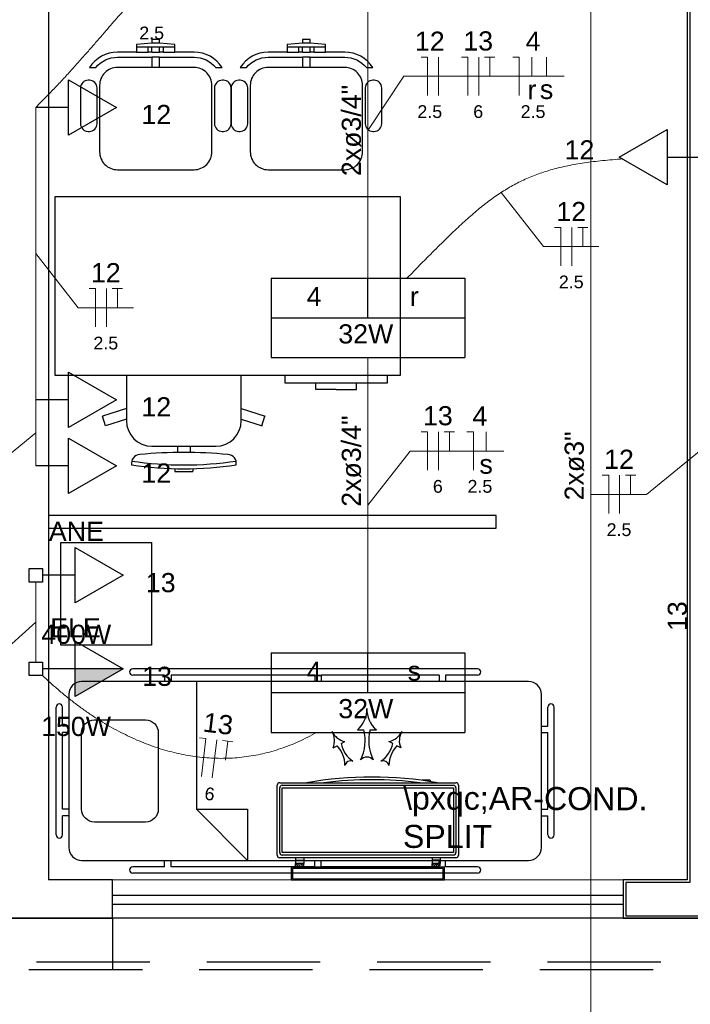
# Model space of a CAD drawing. Header units: feet. Extents: x -18 to 1038, y -110 to 48.
# Tile 59 of 199: x 17.08 to 19.71, y -7.97 to -4.11. Entities that reach past the tile are written whole.
import ezdxf

# ---------------------------------------------------------------- set-up
doc = ezdxf.new("R2010")
doc.units = ezdxf.units.FT
doc.header["$MEASUREMENT"] = 0
doc.linetypes.add('HIDDEN', pattern=[0.9525, 0.635, -0.3175])
for name, color, linetype, lineweight in [('02', 2, 'Continuous', 20), ('EL-Condutos', 4, 'Continuous', 5), ('EL-Fios (Fase 1)', 7, 'Continuous', 5), ('EL-Fios (Fase 3)', 7, 'Continuous', 5), ('EL-Fios (Neutro)', 7, 'Continuous', 5), ('EL-Fios (Retorno)', 7, 'Continuous', 5), ('EL-Fios (Terra)', 7, 'Continuous', 5), ('EL-Textos conduto', 7, 'Continuous', 5), ('EL-Textos fios', 7, 'Continuous', 5), ('Textos', 7, 'Continuous', 5)]:
    doc.layers.add(name, color=color, linetype=linetype, lineweight=lineweight)
for name, color, linetype in [('100_IMPIANTI', 251, 'Continuous'), ('Arq-parede-alta', 5, 'Continuous'), ('JANELA', 3, 'Continuous'), ('MOBILARIO', 8, 'Continuous'), ('P-SIMBOL', 5, 'Continuous'), ('parede', 5, 'Continuous'), ('porta', 3, 'Continuous'), ('PROJEÇÃO', 6, 'HIDDEN')]:
    doc.layers.add(name, color=color, linetype=linetype)
doc.styles.add('Arial', font='arial.ttf')

msp = doc.modelspace()

# ---------------------------------------------------------------- hatches: boundary and pattern name
at = {"layer": 'P-SIMBOL', "linetype": 'Continuous'}
msp.add_hatch(color=256, dxfattribs=at).paths.add_polyline_path([(17.2974, -6.6533), (17.4849, -6.6533), (17.2974, -6.7616)])

# ---------------------------------------------------------------- linework, layer by layer
at = {"layer": '02', "color": 251}
for p, q in [((17.4428, -7.4795), (19.4428, -7.4795)), ((19.4428, -7.6295), (17.4428, -7.6295))]:
    msp.add_line(p, q, dxfattribs=at)
at = {"layer": '100_IMPIANTI'}
for p, q in [((18.4017, -6.8917), (18.4267, -6.8917)), ((18.4517, -6.8917), (18.4767, -6.8917)), ((18.3068, -6.9623), (18.3223, -6.9541)), ((18.3377, -6.9459), (18.3532, -6.9377)), ((18.5406, -6.9459), (18.5251, -6.9377)), ((18.5715, -6.9623), (18.5561, -6.9541)), ((18.6549, -7.089), (18.6549, -7.0898)), ((18.6874, -7.089), (18.6549, -7.089)), ((18.6874, -7.089), (18.6874, -7.0944)), ((18.0878, -7.3825), (18.0878, -7.109)), ((18.0978, -7.099), (18.7878, -7.099)), ((18.0978, -7.3725), (18.0978, -7.119)), ((18.1078, -7.109), (18.7778, -7.109)), ((18.1078, -7.3725), (18.1078, -7.119)), ((18.1078, -7.119), (18.7778, -7.119)), ((18.7778, -7.119), (18.7778, -7.3725)), ((18.7878, -7.119), (18.7878, -7.3725)), ((18.7978, -7.109), (18.7978, -7.3825)), ((18.7878, -7.3925), (18.0978, -7.3925)), ((18.7778, -7.3725), (18.1078, -7.3725)), ((18.7778, -7.3825), (18.1078, -7.3825)), ((18.1591, -7.3925), (18.1591, -7.4025)), ((18.1916, -7.3925), (18.1916, -7.4025)), ((18.694, -7.3925), (18.694, -7.4025)), ((18.7265, -7.3925), (18.7265, -7.4025)), ((18.7428, -7.4295), (18.1428, -7.4295)), ((18.1428, -7.4295), (18.1428, -7.4795)), ((18.7378, -7.4345), (18.1478, -7.4345)), ((18.1478, -7.4345), (18.1478, -7.4745)), ((18.1591, -7.4025), (18.1916, -7.4025)), ((18.1591, -7.4025), (18.1591, -7.4145)), ((18.1591, -7.4245), (18.1591, -7.4145)), ((18.1916, -7.4145), (18.1591, -7.4145)), ((18.1591, -7.4228), (18.1608, -7.4245)), ((18.1596, -7.4145), (18.1696, -7.4245)), ((18.1684, -7.4145), (18.1784, -7.4245)), ((18.1773, -7.4145), (18.1873, -7.4245)), ((18.1861, -7.4145), (18.1916, -7.42)), ((18.1916, -7.4025), (18.1916, -7.4145)), ((18.1916, -7.4245), (18.1916, -7.4145)), ((18.7265, -7.4025), (18.694, -7.4025)), ((18.694, -7.4025), (18.694, -7.4145)), ((18.694, -7.4245), (18.694, -7.4145)), ((18.7265, -7.4145), (18.694, -7.4145)), ((18.694, -7.4228), (18.6956, -7.4245)), ((18.6945, -7.4145), (18.7045, -7.4245)), ((18.7033, -7.4145), (18.7133, -7.4245)), ((18.7122, -7.4145), (18.7222, -7.4245)), ((18.721, -7.4145), (18.7265, -7.42)), ((18.7265, -7.4025), (18.7265, -7.4145)), ((18.7265, -7.4245), (18.7265, -7.4145)), ((18.7378, -7.4745), (18.7378, -7.4345)), ((18.7428, -7.4795), (18.7428, -7.4295)), ((18.1478, -7.4745), (18.7378, -7.4745)), ((18.1428, -7.4795), (18.7428, -7.4795))]:
    msp.add_line(p, q, dxfattribs=at)
for centre, radius, start, end in [((18.3363, -6.8121), 0.103, 309.417, 2.3059), ((18.542, -6.8121), 0.103, 177.6941, 230.583), ((18.2677, -6.9344), 0.1646, 332.8515, 15.0342), ((18.6106, -6.9344), 0.1646, 164.9658, 207.1485), ((18.3676, -6.8671), 0.0721, 205.6234, 258.5123), ((18.2403, -6.9345), 0.0721, 337.3464, 30.2352), ((18.5108, -6.8671), 0.0721, 281.4877, 334.3766), ((18.638, -6.9345), 0.0721, 149.7648, 202.6536), ((18.238, -7.0326), 0.1152, 0.7809, 42.9635), ((18.45, -6.9202), 0.1152, 192.8952, 235.0778), ((18.4283, -6.9202), 0.1152, 304.9222, 347.1048), ((18.6404, -7.0326), 0.1152, 137.0365, 179.2191), ((18.3762, -7.0372), 0.0239, 70.8005, 165.0581), ((18.4392, -7.0327), 0.0341, 42.8712, 137.1288), ((18.5021, -7.0372), 0.0239, 14.9419, 109.1995), ((18.4592, -8.5746), 1.4977, 80.1568, 99.8432), ((18.4592, -8.5746), 1.4877, 82.7035, 97.2965), ((18.0978, -7.109), 0.01, 90, 180), ((18.1078, -7.119), 0.01, 90, 180), ((18.7778, -7.119), 0.01, 0, 90), ((18.7878, -7.109), 0.01, 360, 90), ((18.0978, -7.3825), 0.01, 180, 270), ((18.1078, -7.3725), 0.01, 180, 270), ((18.7778, -7.3725), 0.01, 270, 0), ((18.7878, -7.3825), 0.01, 270, 0)]:
    msp.add_arc(centre, radius, start, end, dxfattribs=at)
at = {"layer": 'Arq-parede-alta', "color": 251, "ltscale": 0.03}
for points in [[(17.1928, -3.0794), (17.1928, -7.4795)], [(19.6928, -3.0794), (19.6928, -7.4795)], [(16.6646, -7.4795), (16.6646, -7.6295), (17.4428, -7.6295)], [(17.4428, -7.6295), (17.4428, -7.4795), (17.1928, -7.4795)], [(19.4428, -7.4795), (19.4428, -7.6295), (20.0928, -7.6295), (20.0928, -7.4795)]]:
    msp.add_lwpolyline(points, dxfattribs=at)
at = {"layer": 'Defpoints', "color": 251}
msp.add_lwpolyline([(-2.6872, 18.1708), (10.8428, 18.1708), (10.8428, 6.7706), (4.9128, 6.7706), (4.9128, 3.7706), (28.8428, 3.7706), (28.8426, -7.6295), (-2.6872, -7.6295), (-2.6872, 3.7706), (2.6128, 3.7706), (2.6128, 6.7706), (-2.6872, 6.7706)], close=True, dxfattribs=at)
at = {"layer": 'EL-Condutos', "linetype": 'Continuous'}
for points in [[(19.3156, -10.3941), (19.3156, -10.0322), (19.3156, -9.6931), (19.3156, -9.375), (19.3156, -9.0764), (19.3156, -8.7956), (19.3156, -8.531), (19.3156, -8.281), (19.3156, -8.044), (19.3156, -7.8184), (19.3156, -7.6025), (19.3156, -7.3947), (19.3156, -7.1934), (19.3156, -6.997), (19.3156, -6.8038), (19.3156, -6.6122), (19.3156, -6.4206), (19.3156, -6.2274), (19.3156, -6.031), (19.3156, -5.8297), (19.3156, -5.6219), (19.3156, -5.406), (19.3156, -5.1804), (19.3156, -4.9434), (19.3156, -4.6934), (19.3156, -4.4288), (19.3156, -4.1481), (19.3156, -3.8494), (19.3156, -3.5313), (19.3156, -3.1922), (19.3156, -2.8303)], [(17.1428, -4.4556), (17.1849, -4.413), (17.224, -4.3722), (17.2604, -4.3332), (17.2944, -4.2959), (17.3261, -4.2604), (17.3559, -4.2265), (17.3839, -4.1943), (17.4103, -4.1637), (17.4354, -4.1346), (17.4595, -4.1071), (17.4827, -4.0811), (17.5052, -4.0565), (17.5274, -4.0334), (17.5494, -4.0117), (17.5714, -3.9913), (17.5937, -3.9723), (17.6166, -3.9545), (17.6401, -3.938), (17.6647, -3.9226), (17.6904, -3.9085), (17.7176, -3.8955), (17.7463, -3.8836), (17.777, -3.8728), (17.8098, -3.863), (17.8449, -3.8542), (17.8826, -3.8463), (17.9231, -3.8394), (17.9665, -3.8334), (18.0133, -3.8282), (18.0635, -3.8238)], [(18.4428, -3.9691), (18.4428, -4.021), (18.4428, -4.07), (18.4428, -4.1165), (18.4428, -4.1607), (18.4428, -4.2026), (18.4428, -4.2426), (18.4428, -4.2808), (18.4428, -4.3174), (18.4428, -4.3527), (18.4428, -4.3867), (18.4428, -4.4198), (18.4428, -4.452), (18.4428, -4.4837), (18.4428, -4.515), (18.4428, -4.5461), (18.4428, -4.5771), (18.4428, -4.6084), (18.4428, -4.6401), (18.4428, -4.6723), (18.4428, -4.7054), (18.4428, -4.7394), (18.4428, -4.7747), (18.4428, -4.8113), (18.4428, -4.8495), (18.4428, -4.8895), (18.4428, -4.9314), (18.4428, -4.9756), (18.4428, -5.0221), (18.4428, -5.0712), (18.4428, -5.123)], [(17.1428, -4.4556), (17.1428, -4.511), (17.1428, -4.5627), (17.1428, -4.6112), (17.1428, -4.6566), (17.1428, -4.6993), (17.1428, -4.7394), (17.1428, -4.7772), (17.1428, -4.8129), (17.1428, -4.8469), (17.1428, -4.8794), (17.1428, -4.9106), (17.1428, -4.9407), (17.1428, -4.9701), (17.1428, -4.999), (17.1428, -5.0277), (17.1428, -5.0563), (17.1428, -5.0852), (17.1428, -5.1146), (17.1428, -5.1448), (17.1428, -5.176), (17.1428, -5.2085), (17.1428, -5.2424), (17.1428, -5.2782), (17.1428, -5.316), (17.1428, -5.3561), (17.1428, -5.3987), (17.1428, -5.4442), (17.1428, -5.4926), (17.1428, -5.5444), (17.1428, -5.5998)], [(18.5972, -5.123), (18.6291, -5.0905), (18.6596, -5.0594), (18.6889, -5.0298), (18.717, -5.0017), (18.7441, -4.9749), (18.7703, -4.9494), (18.7958, -4.9252), (18.8206, -4.9024), (18.8449, -4.8808), (18.8687, -4.8604), (18.8923, -4.8412), (18.9156, -4.8231), (18.9389, -4.8061), (18.9623, -4.7903), (18.9859, -4.7755), (19.0097, -4.7617), (19.0339, -4.7489), (19.0587, -4.737), (19.0842, -4.7261), (19.1104, -4.7161), (19.1375, -4.7069), (19.1656, -4.6986), (19.1948, -4.691), (19.2253, -4.6842), (19.2571, -4.6781), (19.2904, -4.6728), (19.3253, -4.668), (19.362, -4.664), (19.4004, -4.6605), (19.4409, -4.6575)], [(18.4428, -5.4358), (18.4428, -5.4877), (18.4428, -5.5367), (18.4428, -5.5832), (18.4428, -5.6274), (18.4428, -5.6693), (18.4428, -5.7093), (18.4428, -5.7475), (18.4428, -5.7841), (18.4428, -5.8194), (18.4428, -5.8534), (18.4428, -5.8865), (18.4428, -5.9187), (18.4428, -5.9504), (18.4428, -5.9817), (18.4428, -6.0128), (18.4428, -6.0438), (18.4428, -6.0751), (18.4428, -6.1068), (18.4428, -6.139), (18.4428, -6.1721), (18.4428, -6.2061), (18.4428, -6.2414), (18.4428, -6.278), (18.4428, -6.3162), (18.4428, -6.3562), (18.4428, -6.3981), (18.4428, -6.4423), (18.4428, -6.4888), (18.4428, -6.5379), (18.4428, -6.5897)], [(17.1428, -5.5998), (17.1428, -5.6123), (17.1428, -5.624), (17.1428, -5.635), (17.1428, -5.6453), (17.1428, -5.6549), (17.1428, -5.664), (17.1428, -5.6726), (17.1428, -5.6807), (17.1428, -5.6884), (17.1428, -5.6957), (17.1428, -5.7028), (17.1428, -5.7096), (17.1428, -5.7163), (17.1428, -5.7228), (17.1428, -5.7293), (17.1428, -5.7358), (17.1428, -5.7423), (17.1428, -5.749), (17.1428, -5.7558), (17.1428, -5.7629), (17.1428, -5.7702), (17.1428, -5.7779), (17.1428, -5.786), (17.1428, -5.7946), (17.1428, -5.8036), (17.1428, -5.8133), (17.1428, -5.8236), (17.1428, -5.8346), (17.1428, -5.8463), (17.1428, -5.8588)], [(17.1428, -6.3135), (17.1428, -6.3279), (17.1428, -6.3415), (17.1428, -6.3543), (17.1428, -6.3665), (17.1428, -6.3779), (17.1428, -6.3888), (17.1428, -6.3992), (17.1428, -6.4091), (17.1428, -6.4185), (17.1428, -6.4277), (17.1428, -6.4365), (17.1428, -6.4451), (17.1428, -6.4535), (17.1428, -6.4618), (17.1428, -6.47), (17.1428, -6.4783), (17.1428, -6.4866), (17.1428, -6.495), (17.1428, -6.5036), (17.1428, -6.5124), (17.1428, -6.5215), (17.1428, -6.531), (17.1428, -6.5409), (17.1428, -6.5512), (17.1428, -6.5621), (17.1428, -6.5736), (17.1428, -6.5857), (17.1428, -6.5986), (17.1428, -6.6122), (17.1428, -6.6266)], [(17.1689, -6.6788), (17.2028, -6.7103), (17.237, -6.7402), (17.2715, -6.7687), (17.3063, -6.7955), (17.3415, -6.8209), (17.3768, -6.8446), (17.4124, -6.8668), (17.4483, -6.8874), (17.4843, -6.9063), (17.5204, -6.9236), (17.5568, -6.9393), (17.5932, -6.9532), (17.6297, -6.9656), (17.6663, -6.9762), (17.7029, -6.9851), (17.7396, -6.9922), (17.7762, -6.9976), (17.8129, -7.0013), (17.8494, -7.0032), (17.886, -7.0032), (17.9224, -7.0015), (17.9587, -6.998), (17.9948, -6.9926), (18.0308, -6.9853), (18.0666, -6.9762), (18.1022, -6.9652), (18.1375, -6.9523), (18.1726, -6.9375), (18.2074, -6.9207), (18.2419, -6.902)]]:
    msp.add_spline(points, degree=3, dxfattribs=at)
at = {"layer": 'EL-Fios (Fase 1)'}
for p, q in [((18.7193, -4.4089), (18.7193, -4.2589)), ((19.2416, -5.0755), (19.2416, -4.9255)), ((17.4193, -5.3148), (17.4193, -5.1648)), ((19.4286, -6.0452), (19.4286, -5.8952))]:
    msp.add_line(p, q, dxfattribs=at)
at = {"layer": 'EL-Fios (Fase 3)'}
for p, q in [((18.8773, -4.4089), (18.8773, -4.2589)), ((18.7193, -5.8756), (18.7193, -5.7256)), ((17.8335, -7.0801), (17.8515, -6.9312))]:
    msp.add_line(p, q, dxfattribs=at)
at = {"layer": 'EL-Fios (Neutro)'}
for p, q in [((18.6514, -4.2589), (18.6764, -4.2589)), ((18.6764, -4.4089), (18.6764, -4.2589)), ((18.8094, -4.2589), (18.8344, -4.2589)), ((18.8344, -4.4089), (18.8344, -4.2589)), ((19.0103, -4.2589), (19.0353, -4.2589)), ((19.0353, -4.4089), (19.0353, -4.2589)), ((19.1738, -4.9255), (19.1988, -4.9255)), ((19.1988, -5.0755), (19.1988, -4.9255)), ((17.3514, -5.1648), (17.3764, -5.1648)), ((17.3764, -5.3148), (17.3764, -5.1648)), ((18.6514, -5.7256), (18.6764, -5.7256)), ((18.6764, -5.8756), (18.6764, -5.7256)), ((18.8309, -5.7256), (18.8559, -5.7256)), ((18.8559, -5.8756), (18.8559, -5.7256)), ((19.3607, -5.8952), (19.3857, -5.8952)), ((19.3857, -6.0452), (19.3857, -5.8952)), ((17.7841, -6.923), (17.8089, -6.926)), ((17.791, -7.075), (17.8089, -6.926))]:
    msp.add_line(p, q, dxfattribs=at)
at = {"layer": 'EL-Fios (Retorno)'}
for p, q in [((19.0853, -4.3339), (19.0853, -4.2589)), ((19.1425, -4.3339), (19.1425, -4.2589)), ((18.9059, -5.8006), (18.9059, -5.7256))]:
    msp.add_line(p, q, dxfattribs=at)
at = {"layer": 'EL-Fios (Terra)'}
for points in [[(18.9201, -4.3339), (18.9201, -4.2589), (18.9001, -4.2589), (18.9401, -4.2589)], [(19.2845, -5.0005), (19.2845, -4.9255), (19.2645, -4.9255), (19.3045, -4.9255)], [(17.4621, -5.2398), (17.4621, -5.1648), (17.4421, -5.1648), (17.4821, -5.1648)], [(18.7621, -5.8006), (18.7621, -5.7256), (18.7421, -5.7256), (18.7821, -5.7256)], [(19.4714, -5.9702), (19.4714, -5.8952), (19.4514, -5.8952), (19.4914, -5.8952)], [(17.8851, -7.0107), (17.894, -6.9363), (17.8742, -6.9339), (17.9139, -6.9387)]]:
    msp.add_lwpolyline(points, dxfattribs=at)
at = {"layer": 'EL-Textos fios'}
for p, q in [((18.4428, -4.5461), (18.5842, -4.3339)), ((18.5842, -4.3339), (19.2115, -4.3339)), ((18.9652, -4.7884), (19.1309, -5.0005)), ((19.1309, -5.0005), (19.3473, -5.0005)), ((17.1428, -5.0277), (17.3085, -5.2398)), ((17.3085, -5.2398), (17.525, -5.2398)), ((17.1428, -5.7293), (16.8843, -5.9414)), ((19.7928, -5.758), (19.5343, -5.9702)), ((18.4428, -6.0128), (18.6085, -5.8006)), ((18.6085, -5.8006), (18.9749, -5.8006)), ((19.3179, -5.9702), (19.5343, -5.9702)), ((17.1428, -6.47), (16.6721, -6.8943))]:
    msp.add_line(p, q, dxfattribs=at)
at = {"layer": 'JANELA', "color": 251}
msp.add_lwpolyline([(19.8328, -3.0694), (21.4328, -3.0694), (21.4328, -2.9394), (19.6028, -2.9394), (19.6028, -3.0694), (19.7028, -3.0694), (19.7028, -7.4895), (19.4528, -7.4895), (19.4528, -7.6195), (20.0828, -7.6195), (20.0828, -7.4895), (19.8328, -7.4895)], close=True, dxfattribs=at)
at = {"layer": 'MOBILARIO', "color": 251}
for p, q in [((17.5824, -4.2395), (17.5824, -4.2195)), ((17.6274, -4.2045), (17.5974, -4.2045)), ((17.5974, -4.2395), (17.5974, -4.2195)), ((17.6274, -4.2395), (17.6274, -4.2195)), ((17.6424, -4.2195), (17.6274, -4.2195)), ((17.6424, -4.2395), (17.6424, -4.2195)), ((18.1724, -4.2395), (18.1724, -4.2195)), ((18.2174, -4.2045), (18.1874, -4.2045)), ((18.1874, -4.2395), (18.1874, -4.2195)), ((18.2174, -4.2395), (18.2174, -4.2195)), ((18.2324, -4.2195), (18.2174, -4.2195)), ((18.2324, -4.2395), (18.2324, -4.2195)), ((17.5974, -4.2395), (17.5824, -4.2395)), ((17.6424, -4.2395), (17.6274, -4.2395)), ((18.1874, -4.2395), (18.1724, -4.2395)), ((18.2324, -4.2395), (18.2174, -4.2395)), ((17.4974, -5.5051), (17.4974, -5.6818)), ((17.9474, -5.6818), (17.9474, -5.5051)), ((18.1188, -5.5351), (18.1188, -5.5051)), ((18.5188, -5.5051), (18.5188, -5.5351)), ((18.5188, -5.5351), (18.1188, -5.5351)), ((18.2388, -5.5601), (18.2388, -5.5351)), ((18.3988, -5.5601), (18.3988, -5.5351)), ((18.3188, -5.5601), (18.2388, -5.5601)), ((18.3188, -5.5601), (18.3988, -5.5601)), ((17.4974, -5.6339), (17.4034, -5.6644)), ((17.4158, -5.7024), (17.4034, -5.6644)), ((17.9474, -5.6339), (18.0413, -5.6644)), ((18.0274, -5.702), (18.0398, -5.6639)), ((17.4974, -5.6759), (17.4158, -5.7025)), ((17.9474, -5.6759), (18.0289, -5.7025)), ((17.5974, -5.7818), (17.8474, -5.7818)), ((17.6974, -5.7818), (17.6974, -5.8059)), ((17.7474, -5.7818), (17.7474, -5.8059)), ((17.6874, -5.8701), (17.6874, -5.8809)), ((17.7574, -5.8701), (17.7574, -5.8809)), ((18.8722, -6.6528), (17.5222, -6.6528)), ((19.0722, -6.7028), (17.3222, -6.7028)), ((17.6472, -6.6778), (17.5222, -6.6778)), ((17.6472, -6.6778), (17.6472, -6.7028)), ((18.2347, -6.6778), (17.6722, -6.6778)), ((17.6722, -6.6778), (17.6722, -6.7028)), ((17.7722, -6.7028), (17.7722, -7.2028)), ((18.2347, -6.6778), (18.2347, -6.7028)), ((18.7222, -6.6778), (18.2597, -6.6778)), ((18.2597, -6.6778), (18.2597, -6.7028)), ((18.7222, -6.6778), (18.7222, -6.7028)), ((18.8722, -6.6778), (18.7472, -6.6778)), ((18.7472, -6.6778), (18.7472, -6.7028)), ((17.2722, -6.7528), (17.2722, -7.3528)), ((19.1222, -7.3528), (19.1222, -6.7528)), ((17.2222, -7.3028), (17.2222, -6.8028)), ((17.2472, -6.8778), (17.2472, -6.8028)), ((19.1472, -6.8778), (19.1472, -6.8028)), ((19.1722, -7.3028), (19.1722, -6.8028)), ((17.2722, -6.8778), (17.2472, -6.8778)), ((19.1222, -6.8778), (19.1472, -6.8778)), ((17.2472, -7.2028), (17.2472, -6.9028)), ((17.2722, -6.9028), (17.2472, -6.9028)), ((19.1222, -6.9028), (19.1472, -6.9028)), ((19.1472, -7.2028), (19.1472, -6.9028)), ((17.2722, -7.2028), (17.2472, -7.2028)), ((17.7722, -7.2028), (17.9722, -7.4028)), ((17.7722, -7.2028), (17.9722, -7.2028)), ((17.9722, -7.2028), (17.9722, -7.4028)), ((19.1222, -7.2028), (19.1472, -7.2028)), ((17.2472, -7.3028), (17.2472, -7.2278)), ((17.2722, -7.2278), (17.2472, -7.2278)), ((19.1222, -7.2278), (19.1472, -7.2278)), ((19.1472, -7.3028), (19.1472, -7.2278)), ((17.3222, -7.4028), (19.0722, -7.4028)), ((17.6472, -7.4278), (17.5222, -7.4278)), ((17.6472, -7.4278), (17.6472, -7.4028)), ((17.6722, -7.4278), (17.6722, -7.4028)), ((18.2347, -7.4278), (17.6722, -7.4278)), ((18.2347, -7.4278), (18.2347, -7.4028)), ((18.2597, -7.4278), (18.2597, -7.4028)), ((18.7222, -7.4278), (18.2597, -7.4278)), ((18.7222, -7.4278), (18.7222, -7.4028)), ((18.7472, -7.4278), (18.7472, -7.4028)), ((18.8722, -7.4278), (18.7472, -7.4278)), ((18.8722, -7.4528), (17.5222, -7.4528))]:
    msp.add_line(p, q, dxfattribs=at)
for points in [[(17.5974, -4.2995), (17.4624, -4.2995, 0.414214), (17.3924, -4.3695), (17.3924, -4.3695), (17.3924, -4.6295, 0.414214), (17.4624, -4.6995), (17.4624, -4.6995), (17.7624, -4.6995, 0.414214), (17.8324, -4.6295), (17.8324, -4.6295), (17.8324, -4.3695, 0.414214), (17.7624, -4.2995), (17.7624, -4.2995), (17.6274, -4.2995), (17.6274, -4.2595), (17.7624, -4.2595, -0.223888), (17.8473, -4.2995), (17.8473, -4.2995), (17.872, -4.2995, 0.255924), (17.7624, -4.2395), (17.7624, -4.2395), (17.6874, -4.2395), (17.6874, -4.2095), (17.6274, -4.2045), (17.6274, -4.1895), (17.5974, -4.1895), (17.5974, -4.2045), (17.5374, -4.2095), (17.5374, -4.2395), (17.4624, -4.2395, 0.255924), (17.3529, -4.2995), (17.3529, -4.2995), (17.3776, -4.2995, -0.223888), (17.4624, -4.2595), (17.4624, -4.2595), (17.5974, -4.2595), (17.5974, -4.2995)], [(18.1874, -4.2995), (18.0524, -4.2995, 0.414214), (17.9824, -4.3695), (17.9824, -4.3695), (17.9824, -4.6295, 0.414214), (18.0524, -4.6995), (18.0524, -4.6995), (18.3524, -4.6995, 0.414214), (18.4224, -4.6295), (18.4224, -4.6295), (18.4224, -4.3695, 0.414214), (18.3524, -4.2995), (18.3524, -4.2995), (18.2174, -4.2995), (18.2174, -4.2595), (18.3524, -4.2595, -0.223888), (18.4373, -4.2995), (18.4373, -4.2995), (18.462, -4.2995, 0.255924), (18.3524, -4.2395), (18.3524, -4.2395), (18.2774, -4.2395), (18.2774, -4.2095), (18.2174, -4.2045), (18.2174, -4.1895), (18.1874, -4.1895), (18.1874, -4.2045), (18.1274, -4.2095), (18.1274, -4.2395), (18.0524, -4.2395, 0.255924), (17.9429, -4.2995), (17.9429, -4.2995), (17.9676, -4.2995, -0.223888), (18.0524, -4.2595), (18.0524, -4.2595), (18.1874, -4.2595), (18.1874, -4.2995)], [(17.3524, -4.3495), (17.3474, -4.3495, 0.414214), (17.3174, -4.3795), (17.3174, -4.3795), (17.3174, -4.5195, 0.414214), (17.3474, -4.5495), (17.3474, -4.5495), (17.3524, -4.5495, 0.414214), (17.3824, -4.5195), (17.3824, -4.5195), (17.3824, -4.3795, 0.414214), (17.3524, -4.3495), (17.3524, -4.3495)], [(17.8424, -4.3795), (17.8424, -4.5195, 0.414214), (17.8724, -4.5495), (17.8724, -4.5495), (17.8774, -4.5495, 0.414214), (17.9074, -4.5195), (17.9074, -4.5195), (17.9074, -4.3795, 0.414214), (17.8774, -4.3495), (17.8774, -4.3495), (17.8724, -4.3495, 0.414214), (17.8424, -4.3795), (17.8424, -4.3795)], [(17.9424, -4.3495), (17.9374, -4.3495, 0.414214), (17.9074, -4.3795), (17.9074, -4.3795), (17.9074, -4.5195, 0.414214), (17.9374, -4.5495), (17.9374, -4.5495), (17.9424, -4.5495, 0.414214), (17.9724, -4.5195), (17.9724, -4.5195), (17.9724, -4.3795, 0.414214), (17.9424, -4.3495), (17.9424, -4.3495)], [(18.4324, -4.3795), (18.4324, -4.5195, 0.414214), (18.4624, -4.5495), (18.4624, -4.5495), (18.4674, -4.5495, 0.414214), (18.4974, -4.5195), (18.4974, -4.5195), (18.4974, -4.3795, 0.414214), (18.4674, -4.3495), (18.4674, -4.3495), (18.4624, -4.3495, 0.414214), (18.4324, -4.3795), (18.4324, -4.3795)], [(17.3722, -6.8528), (17.5722, -6.8528, -0.414214), (17.6222, -6.9028), (17.6222, -6.9028), (17.6222, -7.2028, -0.414214), (17.5722, -7.2528), (17.5722, -7.2528), (17.3722, -7.2528, -0.414214), (17.3222, -7.2028), (17.3222, -7.2028), (17.3222, -6.9028, -0.414214), (17.3722, -6.8528), (17.3722, -6.8528)]]:
    msp.add_lwpolyline(points, format="xyb", dxfattribs=at)
for points in [[(17.5824, -4.2195), (17.5374, -4.2195)], [(17.5974, -4.2195), (17.5824, -4.2195)], [(17.6274, -4.2195), (17.5974, -4.2195)], [(17.6874, -4.2195), (17.6424, -4.2195)], [(18.1724, -4.2195), (18.1274, -4.2195)], [(18.1874, -4.2195), (18.1724, -4.2195)], [(18.2174, -4.2195), (18.1874, -4.2195)], [(18.2774, -4.2195), (18.2324, -4.2195)], [(17.5374, -4.2395), (17.5824, -4.2395)], [(17.5974, -4.2395), (17.6274, -4.2395)], [(17.6274, -4.2595), (17.5974, -4.2595)], [(17.6424, -4.2395), (17.6874, -4.2395)], [(18.1274, -4.2395), (18.1724, -4.2395)], [(18.1874, -4.2395), (18.2174, -4.2395)], [(18.2174, -4.2595), (18.1874, -4.2595)], [(18.2324, -4.2395), (18.2774, -4.2395)], [(17.6274, -4.2995), (17.5974, -4.2995)], [(18.2174, -4.2995), (18.1874, -4.2995)], [(17.1928, -6.1028), (18.9453, -6.1028), (18.9453, -6.0528), (17.1928, -6.0528)]]:
    msp.add_lwpolyline(points, dxfattribs=at)
for points in [[(17.2188, -4.8051), (18.5688, -4.8051), (18.5688, -5.5051), (17.2188, -5.5051)], [(17.5962, -6.5609), (17.2409, -6.5609), (17.2409, -6.1586), (17.5962, -6.1586)]]:
    msp.add_lwpolyline(points, close=True, dxfattribs=at)
for centre, radius, start, end in [((17.5974, -5.6818), 0.1, 180, 270), ((17.8474, -5.6818), 0.1, 270, 0), ((17.5518, -5.8495), 0.0349, 93.438, 189.1712), ((17.7224, -7.4769), 1.6711, 84.0697, 95.9303), ((17.8929, -5.8495), 0.0349, 350.8288, 86.562), ((17.7224, -4.4467), 1.4083, 261.6302, 278.3698), ((17.7224, -4.4617), 1.4083, 261.6302, 278.3698), ((17.7224, -4.0329), 1.8483, 268.915, 271.085), ((17.5222, -6.6653), 0.0125, 90, 270), ((18.8722, -6.6653), 0.0125, 270, 90), ((17.3222, -6.7528), 0.05, 90, 180), ((19.0722, -6.7528), 0.05, 0, 90), ((17.2347, -6.8028), 0.0125, 0, 180), ((19.1597, -6.8028), 0.0125, 0, 180), ((17.2347, -7.3028), 0.0125, 180, 0), ((19.1597, -7.3028), 0.0125, 180, 0), ((17.3222, -7.3528), 0.05, 180, 270), ((19.0722, -7.3528), 0.05, 270, 0), ((17.5222, -7.4403), 0.0125, 90, 270), ((18.8722, -7.4403), 0.0125, 270, 90)]:
    msp.add_arc(centre, radius, start, end, dxfattribs=at)
at = {"layer": 'P-SIMBOL'}
for p, q in [((17.2708, -4.3474), (17.4583, -4.4556)), ((17.2708, -4.5639), (17.2708, -4.3474)), ((17.2708, -4.4556), (17.1428, -4.4556)), ((17.4583, -4.4556), (17.2708, -4.5639)), ((19.4273, -4.6499), (19.6148, -4.5417)), ((19.6148, -4.5417), (19.6148, -4.7582)), ((19.6148, -4.7582), (19.4273, -4.6499)), ((19.6148, -4.6499), (19.7428, -4.6499)), ((18.0636, -5.1237), (18.0636, -5.4351)), ((18.0636, -5.1237), (18.8221, -5.1237)), ((18.4428, -5.2794), (18.4428, -5.1237)), ((18.8221, -5.1237), (18.8221, -5.4351)), ((18.0636, -5.2794), (18.8221, -5.2794)), ((18.0636, -5.4351), (18.8221, -5.4351)), ((17.2708, -5.4915), (17.4583, -5.5998)), ((17.2708, -5.708), (17.2708, -5.4915)), ((17.2708, -5.5998), (17.1428, -5.5998)), ((17.4583, -5.5998), (17.2708, -5.708)), ((17.2708, -5.7506), (17.4583, -5.8588)), ((17.2708, -5.9671), (17.2708, -5.7506)), ((17.2708, -5.8588), (17.1428, -5.8588)), ((17.4583, -5.8588), (17.2708, -5.9671)), ((17.2974, -6.1785), (17.4849, -6.2867)), ((17.2974, -6.395), (17.2974, -6.1785)), ((17.1163, -6.3133), (17.1163, -6.2602)), ((17.1163, -6.2602), (17.1694, -6.2602)), ((17.1694, -6.2602), (17.1694, -6.3133)), ((17.1694, -6.3133), (17.1163, -6.3133)), ((17.2974, -6.2867), (17.1694, -6.2867)), ((17.4849, -6.2867), (17.2974, -6.395)), ((17.2974, -6.5451), (17.4849, -6.6533)), ((17.2974, -6.7616), (17.2974, -6.5451)), ((17.1163, -6.6798), (17.1163, -6.6268)), ((17.1163, -6.6268), (17.1694, -6.6268)), ((17.1694, -6.6268), (17.1694, -6.6798)), ((18.0636, -6.5904), (18.0636, -6.9018)), ((18.0636, -6.5904), (18.8221, -6.5904)), ((18.4428, -6.7461), (18.4428, -6.5904)), ((18.8221, -6.5904), (18.8221, -6.9018)), ((17.2974, -6.6533), (17.1694, -6.6533)), ((17.4849, -6.6533), (17.2974, -6.6533)), ((17.4849, -6.6533), (17.2974, -6.7616)), ((17.1694, -6.6798), (17.1163, -6.6798)), ((18.0636, -6.7461), (18.8221, -6.7461)), ((18.0636, -6.9018), (18.8221, -6.9018))]:
    msp.add_line(p, q, dxfattribs=at)
at = {"layer": 'parede', "color": 251}
msp.add_line((19.6928, -7.4795), (19.4428, -7.4795), dxfattribs=at)
at = {"layer": 'porta', "color": 251}
for p, q in [((17.4428, -7.5395), (19.4428, -7.5395)), ((17.4428, -7.5745), (19.4428, -7.5745))]:
    msp.add_line(p, q, dxfattribs=at)
at = {"layer": 'PROJEÇÃO', "color": 251, "ltscale": 0.7}
msp.add_line((17.4428, -7.6294), (17.4428, -7.8295), dxfattribs=at)
for points in [[(-2.8872, -6.8295), (-2.8872, -7.8295), (29.0428, -7.8295), (29.0428, -6.8295), (28.8428, -6.8295)], [(-2.8572, -6.8595), (-2.8572, -7.7995), (29.0128, -7.7995), (29.0128, -6.8595), (28.8428, -6.8595)]]:
    msp.add_lwpolyline(points, dxfattribs=at)

# ---------------------------------------------------------------- texts
at = {"layer": '100_IMPIANTI', "insert": (18.5808, -7.1137), "char_height": 0.09, "width": 5.051938, "attachment_point": 1, "rotation": 359.8003, "style": 'Arial'}
msp.add_mtext('\\\\pxqc;AR-COND.\\PSPLIT', dxfattribs=at)
at = {"layer": 'EL-Textos conduto', "char_height": 0.075, "attachment_point": 8, "rotation": 90.0002, "line_spacing_factor": 0.6, "style": 'Arial'}
for s, insert, width in [('2xø3/4"', (18.4176, -4.5461), 0.715015), ('2xø3/4"', (18.4176, -5.8401), 0.715015), ('2xø3"', (19.2903, -5.8589), 0.54032)]:
    msp.add_mtext(s, dxfattribs=dict(at, insert=insert, width=width))
at = {"layer": 'EL-Textos fios', "attachment_point": 8, "line_spacing_factor": 0.6, "style": 'Arial'}
for s, insert, char_height, width in [('2.5', (17.5963, -4.1902), 0.05, 0.194131), ('12', (18.6853, -4.2342), 0.075, 0.233003), ('13', (18.8748, -4.2342), 0.075, 0.233003), ('4', (19.0895, -4.2342), 0.075, 0.116502), ('r', (19.0853, -4.4239), 0.075, 0.069741), ('s', (19.1425, -4.4239), 0.075, 0.10484), ('2.5', (18.6853, -4.4979), 0.05, 0.194131), ('6', (18.8748, -4.4979), 0.05, 0.077668), ('2.5', (19.0895, -4.4979), 0.05, 0.194131), ('12', (19.2391, -4.9008), 0.075, 0.233003), ('12', (17.4168, -5.1401), 0.075, 0.233003), ('2.5', (19.2391, -5.1645), 0.05, 0.194131), ('2.5', (17.4168, -5.4038), 0.05, 0.194131), ('13', (18.7168, -5.7009), 0.075, 0.233003), ('4', (18.8815, -5.7009), 0.075, 0.116502), ('12', (19.4261, -5.8704), 0.075, 0.233003), ('s', (18.9059, -5.8906), 0.075, 0.10484), ('6', (18.7168, -5.9646), 0.05, 0.077668), ('2.5', (18.8815, -5.9646), 0.05, 0.194131), ('2.5', (19.4261, -6.1342), 0.05, 0.194131)]:
    msp.add_mtext(s, dxfattribs=dict(at, insert=insert, char_height=char_height, width=width))
for s, insert, char_height, width, rotation in [('13', (19.6931, -6.447), 0.075, 0.233003, 90.0002), ('13', (17.852, -6.9063), 0.075, 0.233003, 353.1311), ('6', (17.8204, -7.1681), 0.05, 0.077668, 353.1311)]:
    msp.add_mtext(s, dxfattribs=dict(at, insert=insert, char_height=char_height, width=width, rotation=rotation))
at = {"layer": 'Textos', "char_height": 0.075, "attachment_point": 8, "line_spacing_factor": 0.6, "style": 'Arial'}
for s, insert, width in [('12', (17.6145, -4.521), 0.233003), ('12', (19.2712, -4.6595), 0.233003), ('4', (18.2323, -5.2332), 0.116502), ('r', (18.6248, -5.2332), 0.069741), ('32W', (18.4347, -5.3807), 0.430793), ('12', (17.6145, -5.6651), 0.233003), ('12', (17.6145, -5.9242), 0.233003), ('ANE', (17.3015, -6.1524), 0.431021), ('13', (17.6318, -6.3542), 0.233003), ('ELE', (17.2981, -6.53), 0.396151), ('400W', (17.301, -6.5565), 0.547294), ('13', (17.6174, -6.721), 0.233003), ('4', (18.2323, -6.6999), 0.116502), ('s', (18.6248, -6.6999), 0.10484), ('32W', (18.4347, -6.8474), 0.430793), ('150W', (17.3004, -6.917), 0.547294)]:
    msp.add_mtext(s, dxfattribs=dict(at, insert=insert, width=width))

doc.saveas('drawing.dxf')
